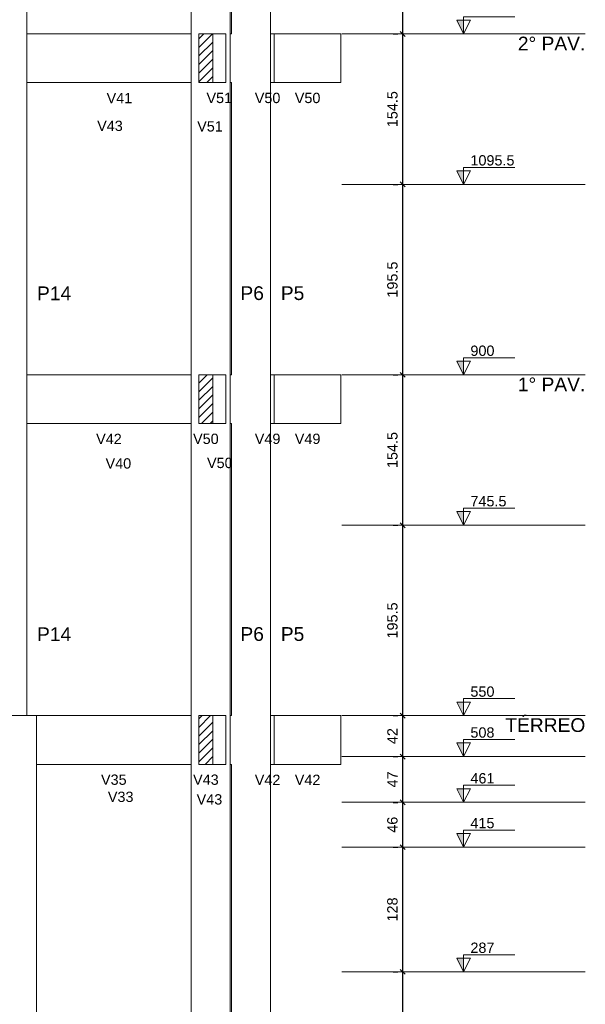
# Model space of a CAD drawing. Header units: millimetres. Extents: x 10 to 1250, y -62 to 528.
# Tile 209 of 256: x 135 to 141, y 338 to 348. Entities that reach past the tile are written whole.
import ezdxf

# ---------------------------------------------------------------- set-up
doc = ezdxf.new("R2010")
doc.units = ezdxf.units.MM
doc.header["$LTSCALE"] = 0.05
for name, color, linetype, lineweight in [('FO-Cortes', 9, 'Continuous', 5), ('FO-Cotas', 5, 'Continuous', 5), ('FO-Eixos', 5, 'Continuous', 5), ('FO-Hachuras das lajes', 1, 'Continuous', 20), ('FO-Níveis', 9, 'Continuous', 5), ('FO-Pilares pré-moldados', 3, 'Continuous', 20), ('FO-Seção das fundações', 9, 'Continuous', 5), ('FO-Títulos', 7, 'Continuous', 5)]:
    doc.layers.add(name, color=color, linetype=linetype, lineweight=lineweight)
doc.styles.add('Arial', font='arial.ttf')
doc.styles.get("Standard").update_dxf_attribs({"font": 'arial.ttf'})
doc.dimstyles.new('UM_50.000000', dxfattribs={"dimtxt": 0.18, "dimasz": 0.1, "dimexe": 0.1, "dimexo": 0.2, "dimgap": 0.1, "dimtad": 1, "dimdec": 1, "dimlfac": 50, "dimzin": 0, "dimdsep": 46, "dimtxsty": 'Standard', "dimblk": 'OBLIQUE', "dimcen": 0.09, "dimdle": 0.1, "dimadec": 1, "dimazin": 2, "dimtfac": 1, "dimtdec": 1, "dimtofl": 0, "dimtmove": 0, "dimatfit": 3, "dimldrblk": 'OBLIQUE', "dimfxl": 1, "dimtolj": 1, "dimarcsym": 1})
pattern_1 = [(45, (-127.84726, -34.92108), (-0.08838835, 0.08838835), [])]

# ---------------------------------------------------------------- blocks, each defined once
blk = doc.blocks.new('_Oblique')
at = {"color": 0, "linetype": 'ByBlock', "lineweight": -2}
blk.add_line((-0.5, -0.5), (0.5, 0.5), dxfattribs=at)
blk = doc.blocks.new('*D301')
at = {"layer": 'Defpoints', "color": 0, "transparency": 16777216}
for p in [(124.097, 48.243), (124.097, 48.243), (124.097, 42.503)]:
    blk.add_point(p, dxfattribs=at)
at = {"layer": 'FO-Hachuras das lajes', "color": 0, "linetype": 'Continuous', "lineweight": -2, "transparency": 16777216}
for p, q in [((124.097, 42.403), (124.097, 48.343)), ((123.897, 48.243), (123.997, 48.243)), ((123.897, 42.503), (123.997, 42.503))]:
    blk.add_line(p, q, dxfattribs=at)
at = {"layer": 'FO-Hachuras das lajes', "color": 0, "lineweight": -2, "transparency": 16777216, "xscale": 0.1, "yscale": 0.1, "zscale": 0.1}
for p, rotation in [((124.097, 48.243), 90), ((124.097, 42.503), 270)]:
    blk.add_blockref('_Oblique', p, dxfattribs=dict(at, rotation=rotation))
at = {"layer": 'FO-Hachuras das lajes', "transparency": 16777216, "insert": (123.885, 45.373), "char_height": 0.2118, "attachment_point": 5, "rotation": 90, "style": 'Arial'}
blk.add_mtext('\\A1;287', dxfattribs=at)
blk = doc.blocks.new('*D302')
at = {"layer": 'Defpoints', "color": 0, "transparency": 16777216}
for p in [(124.097, 50.803), (124.097, 50.803), (124.097, 48.243)]:
    blk.add_point(p, dxfattribs=at)
at = {"layer": 'FO-Hachuras das lajes', "color": 0, "linetype": 'Continuous', "lineweight": -2, "transparency": 16777216}
for p, q in [((123.897, 50.803), (123.997, 50.803)), ((124.097, 48.143), (124.097, 50.903)), ((123.897, 48.243), (123.997, 48.243))]:
    blk.add_line(p, q, dxfattribs=at)
at = {"layer": 'FO-Hachuras das lajes', "color": 0, "lineweight": -2, "transparency": 16777216, "xscale": 0.1, "yscale": 0.1, "zscale": 0.1}
for p, rotation in [((124.097, 50.803), 90), ((124.097, 48.243), 270)]:
    blk.add_blockref('_Oblique', p, dxfattribs=dict(at, rotation=rotation))
at = {"layer": 'FO-Hachuras das lajes', "transparency": 16777216, "insert": (123.885, 49.523), "char_height": 0.2118, "attachment_point": 5, "rotation": 90, "style": 'Arial'}
blk.add_mtext('\\A1;128', dxfattribs=at)
blk = doc.blocks.new('*D303')
at = {"layer": 'Defpoints', "color": 0, "transparency": 16777216}
for p in [(124.097, 51.723), (124.097, 51.723), (124.097, 50.803)]:
    blk.add_point(p, dxfattribs=at)
at = {"layer": 'FO-Hachuras das lajes', "color": 0, "linetype": 'Continuous', "lineweight": -2, "transparency": 16777216}
for p, q in [((124.097, 50.703), (124.097, 51.823)), ((123.897, 51.723), (123.997, 51.723)), ((123.897, 50.803), (123.997, 50.803))]:
    blk.add_line(p, q, dxfattribs=at)
at = {"layer": 'FO-Hachuras das lajes', "color": 0, "lineweight": -2, "transparency": 16777216, "xscale": 0.1, "yscale": 0.1, "zscale": 0.1}
for p, rotation in [((124.097, 51.723), 90), ((124.097, 50.803), 270)]:
    blk.add_blockref('_Oblique', p, dxfattribs=dict(at, rotation=rotation))
at = {"layer": 'FO-Hachuras das lajes', "transparency": 16777216, "insert": (123.885, 51.263), "char_height": 0.2118, "attachment_point": 5, "rotation": 90, "style": 'Arial'}
blk.add_mtext('\\A1;46', dxfattribs=at)
blk = doc.blocks.new('*D304')
at = {"layer": 'Defpoints', "color": 0, "transparency": 16777216}
for p in [(124.097, 52.663), (124.097, 52.663), (124.097, 51.723)]:
    blk.add_point(p, dxfattribs=at)
at = {"layer": 'FO-Hachuras das lajes', "color": 0, "linetype": 'Continuous', "lineweight": -2, "transparency": 16777216}
for p, q in [((123.897, 52.663), (123.997, 52.663)), ((124.097, 51.623), (124.097, 52.763)), ((123.897, 51.723), (123.997, 51.723))]:
    blk.add_line(p, q, dxfattribs=at)
at = {"layer": 'FO-Hachuras das lajes', "color": 0, "lineweight": -2, "transparency": 16777216, "xscale": 0.1, "yscale": 0.1, "zscale": 0.1}
for p, rotation in [((124.097, 52.663), 90), ((124.097, 51.723), 270)]:
    blk.add_blockref('_Oblique', p, dxfattribs=dict(at, rotation=rotation))
at = {"layer": 'FO-Hachuras das lajes', "transparency": 16777216, "insert": (123.885, 52.193), "char_height": 0.2118, "attachment_point": 5, "rotation": 90, "style": 'Arial'}
blk.add_mtext('\\A1;47', dxfattribs=at)
blk = doc.blocks.new('*D305')
at = {"layer": 'Defpoints', "color": 0, "transparency": 16777216}
for p in [(124.097, 53.503), (124.097, 53.503), (124.097, 52.663)]:
    blk.add_point(p, dxfattribs=at)
at = {"layer": 'FO-Hachuras das lajes', "color": 0, "linetype": 'Continuous', "lineweight": -2, "transparency": 16777216}
for p, q in [((124.097, 52.563), (124.097, 53.603)), ((123.897, 53.503), (123.997, 53.503)), ((123.897, 52.663), (123.997, 52.663))]:
    blk.add_line(p, q, dxfattribs=at)
at = {"layer": 'FO-Hachuras das lajes', "color": 0, "lineweight": -2, "transparency": 16777216, "xscale": 0.1, "yscale": 0.1, "zscale": 0.1}
for p, rotation in [((124.097, 53.503), 90), ((124.097, 52.663), 270)]:
    blk.add_blockref('_Oblique', p, dxfattribs=dict(at, rotation=rotation))
at = {"layer": 'FO-Hachuras das lajes', "transparency": 16777216, "insert": (123.885, 53.083), "char_height": 0.2118, "attachment_point": 5, "rotation": 90, "style": 'Arial'}
blk.add_mtext('\\A1;42', dxfattribs=at)
blk = doc.blocks.new('*D306')
at = {"layer": 'Defpoints', "color": 0, "transparency": 16777216}
for p in [(124.097, 57.413), (124.097, 57.413), (124.097, 53.503)]:
    blk.add_point(p, dxfattribs=at)
at = {"layer": 'FO-Hachuras das lajes', "color": 0, "linetype": 'Continuous', "lineweight": -2, "transparency": 16777216}
for p, q in [((124.097, 53.403), (124.097, 57.513)), ((123.897, 57.413), (123.997, 57.413)), ((123.897, 53.503), (123.997, 53.503))]:
    blk.add_line(p, q, dxfattribs=at)
at = {"layer": 'FO-Hachuras das lajes', "color": 0, "lineweight": -2, "transparency": 16777216, "xscale": 0.1, "yscale": 0.1, "zscale": 0.1}
for p, rotation in [((124.097, 57.413), 90), ((124.097, 53.503), 270)]:
    blk.add_blockref('_Oblique', p, dxfattribs=dict(at, rotation=rotation))
at = {"layer": 'FO-Hachuras das lajes', "transparency": 16777216, "insert": (123.885, 55.458), "char_height": 0.2118, "attachment_point": 5, "rotation": 90, "style": 'Arial'}
blk.add_mtext('\\A1;195.5', dxfattribs=at)
blk = doc.blocks.new('*D307')
at = {"layer": 'Defpoints', "color": 0, "transparency": 16777216}
for p in [(124.097, 60.503), (124.097, 60.503), (124.097, 57.413)]:
    blk.add_point(p, dxfattribs=at)
at = {"layer": 'FO-Hachuras das lajes', "color": 0, "linetype": 'Continuous', "lineweight": -2, "transparency": 16777216}
for p, q in [((123.897, 60.503), (123.997, 60.503)), ((124.097, 57.313), (124.097, 60.603)), ((123.897, 57.413), (123.997, 57.413))]:
    blk.add_line(p, q, dxfattribs=at)
at = {"layer": 'FO-Hachuras das lajes', "color": 0, "lineweight": -2, "transparency": 16777216, "xscale": 0.1, "yscale": 0.1, "zscale": 0.1}
for p, rotation in [((124.097, 60.503), 90), ((124.097, 57.413), 270)]:
    blk.add_blockref('_Oblique', p, dxfattribs=dict(at, rotation=rotation))
at = {"layer": 'FO-Hachuras das lajes', "transparency": 16777216, "insert": (123.885, 58.958), "char_height": 0.2118, "attachment_point": 5, "rotation": 90, "style": 'Arial'}
blk.add_mtext('\\A1;154.5', dxfattribs=at)
blk = doc.blocks.new('*D308')
at = {"layer": 'Defpoints', "color": 0, "transparency": 16777216}
for p in [(124.097, 64.413), (124.097, 64.413), (124.097, 60.503)]:
    blk.add_point(p, dxfattribs=at)
at = {"layer": 'FO-Hachuras das lajes', "color": 0, "linetype": 'Continuous', "lineweight": -2, "transparency": 16777216}
for p, q in [((124.097, 60.403), (124.097, 64.513)), ((123.897, 64.413), (123.997, 64.413)), ((123.897, 60.503), (123.997, 60.503))]:
    blk.add_line(p, q, dxfattribs=at)
at = {"layer": 'FO-Hachuras das lajes', "color": 0, "lineweight": -2, "transparency": 16777216, "xscale": 0.1, "yscale": 0.1, "zscale": 0.1}
for p, rotation in [((124.097, 64.413), 90), ((124.097, 60.503), 270)]:
    blk.add_blockref('_Oblique', p, dxfattribs=dict(at, rotation=rotation))
at = {"layer": 'FO-Hachuras das lajes', "transparency": 16777216, "insert": (123.885, 62.458), "char_height": 0.2118, "attachment_point": 5, "rotation": 90, "style": 'Arial'}
blk.add_mtext('\\A1;195.5', dxfattribs=at)
blk = doc.blocks.new('*D309')
at = {"layer": 'Defpoints', "color": 0, "transparency": 16777216}
for p in [(124.097, 67.503), (124.097, 67.503), (124.097, 64.413)]:
    blk.add_point(p, dxfattribs=at)
at = {"layer": 'FO-Hachuras das lajes', "color": 0, "linetype": 'Continuous', "lineweight": -2, "transparency": 16777216}
for p, q in [((124.097, 64.313), (124.097, 67.603)), ((123.897, 67.503), (123.997, 67.503)), ((123.897, 64.413), (123.997, 64.413))]:
    blk.add_line(p, q, dxfattribs=at)
at = {"layer": 'FO-Hachuras das lajes', "color": 0, "lineweight": -2, "transparency": 16777216, "xscale": 0.1, "yscale": 0.1, "zscale": 0.1}
for p, rotation in [((124.097, 67.503), 90), ((124.097, 64.413), 270)]:
    blk.add_blockref('_Oblique', p, dxfattribs=dict(at, rotation=rotation))
at = {"layer": 'FO-Hachuras das lajes', "transparency": 16777216, "insert": (123.885, 65.958), "char_height": 0.2118, "attachment_point": 5, "rotation": 90, "style": 'Arial'}
blk.add_mtext('\\A1;154.5', dxfattribs=at)
blk = doc.blocks.new('*D310')
at = {"layer": 'Defpoints', "color": 0, "transparency": 16777216}
for p in [(124.097, 74.503), (124.097, 74.503), (124.097, 67.503)]:
    blk.add_point(p, dxfattribs=at)
at = {"layer": 'FO-Hachuras das lajes', "color": 0, "linetype": 'Continuous', "lineweight": -2, "transparency": 16777216}
for p, q in [((123.897, 74.503), (123.997, 74.503)), ((124.097, 67.403), (124.097, 74.603)), ((123.897, 67.503), (123.997, 67.503))]:
    blk.add_line(p, q, dxfattribs=at)
at = {"layer": 'FO-Hachuras das lajes', "color": 0, "lineweight": -2, "transparency": 16777216, "xscale": 0.1, "yscale": 0.1, "zscale": 0.1}
for p, rotation in [((124.097, 74.503), 90), ((124.097, 67.503), 270)]:
    blk.add_blockref('_Oblique', p, dxfattribs=dict(at, rotation=rotation))
at = {"layer": 'FO-Hachuras das lajes', "transparency": 16777216, "insert": (123.885, 71.003), "char_height": 0.2118, "attachment_point": 5, "rotation": 90, "style": 'Arial'}
blk.add_mtext('\\A1;350', dxfattribs=at)
blk = doc.blocks.new('BBBBB')
at = {"layer": 'FO-Cortes', "linetype": 'Continuous'}
for points in [[(-2.5, 32.5821), (-2.5, 32.8621), (-2.64, 32.8621), (-2.5, 32.5821)], [(-2.5, 29.4921), (-2.5, 29.7721), (-2.64, 29.7721), (-2.5, 29.4921)], [(-2.5, 25.5821), (-2.5, 25.8621), (-2.64, 25.8621), (-2.5, 25.5821)], [(-2.5, 22.4921), (-2.5, 22.7721), (-2.64, 22.7721), (-2.5, 22.4921)], [(-2.5, 18.5821), (-2.5, 18.8621), (-2.64, 18.8621), (-2.5, 18.5821)], [(-2.5, 17.7421), (-2.5, 18.0221), (-2.64, 18.0221), (-2.5, 17.7421)], [(-2.5, 16.8021), (-2.5, 17.0821), (-2.64, 17.0821), (-2.5, 16.8021)], [(-2.5, 15.8821), (-2.5, 16.1621), (-2.64, 16.1621), (-2.5, 15.8821)], [(-2.5, 13.3221), (-2.5, 13.6021), (-2.64, 13.6021), (-2.5, 13.3221)]]:
    blk.add_hatch(color=256, dxfattribs=at).paths.add_polyline_path(points)
at = {"layer": 'FO-Níveis', "linetype": 'Continuous'}
h = blk.add_hatch(dxfattribs=at)
h.set_pattern_fill('ANSI31', color=256, style=0)
h.set_pattern_definition(pattern_1)
h.paths.add_polyline_path([(-7.9378, 31.5821), (-7.6518, 31.5821), (-7.6518, 32.5821), (-7.9378, 32.5821), (-7.9378, 31.5821)])
h = blk.add_hatch(dxfattribs=at)
h.set_pattern_fill('ANSI31', color=256, style=0)
h.set_pattern_definition(pattern_1)
h.paths.add_polyline_path([(-7.9378, 24.5821), (-7.6518, 24.5821), (-7.6518, 25.5821), (-7.9378, 25.5821), (-7.9378, 24.5821)])
h = blk.add_hatch(dxfattribs=at)
h.set_pattern_fill('ANSI31', color=256, style=0)
h.set_pattern_definition(pattern_1)
h.paths.add_polyline_path([(-7.9378, 17.5821), (-7.6518, 17.5821), (-7.6518, 18.5821), (-7.9378, 18.5821), (-7.9378, 17.5821)])
at = {"layer": 'FO-Cortes'}
for points in [[(-2.5, 32.5821), (-2.36, 32.8621), (-2.64, 32.8621), (-2.5, 32.5821), (-2.5, 32.9321), (-1.45, 32.9321)], [(-2.5, 29.4921), (-2.36, 29.7721), (-2.64, 29.7721), (-2.5, 29.4921), (-2.5, 29.8421), (-1.45, 29.8421)], [(-2.5, 25.5821), (-2.36, 25.8621), (-2.64, 25.8621), (-2.5, 25.5821), (-2.5, 25.9321), (-1.45, 25.9321)], [(-2.5, 22.4921), (-2.36, 22.7721), (-2.64, 22.7721), (-2.5, 22.4921), (-2.5, 22.8421), (-1.45, 22.8421)], [(-2.5, 18.5821), (-2.36, 18.8621), (-2.64, 18.8621), (-2.5, 18.5821), (-2.5, 18.9321), (-1.45, 18.9321)], [(-2.5, 17.7421), (-2.36, 18.0221), (-2.64, 18.0221), (-2.5, 17.7421), (-2.5, 18.0921), (-1.45, 18.0921)], [(-2.5, 16.8021), (-2.36, 17.0821), (-2.64, 17.0821), (-2.5, 16.8021), (-2.5, 17.1521), (-1.45, 17.1521)], [(-2.5, 15.8821), (-2.36, 16.1621), (-2.64, 16.1621), (-2.5, 15.8821), (-2.5, 16.2321), (-1.45, 16.2321)], [(-2.5, 13.3221), (-2.36, 13.6021), (-2.64, 13.6021), (-2.5, 13.3221), (-2.5, 13.6721), (-1.45, 13.6721)]]:
    blk.add_lwpolyline(points, dxfattribs=at)
at = {"layer": 'FO-Cotas'}
for p, q in [((-11.4751, 32.5821), (-11.4751, 38.5821)), ((-8.0971, 38.5821), (-8.0971, 32.5821)), ((-7.2971, 32.5821), (-7.2971, 38.5821)), ((-7.2669, 38.5821), (-7.2669, 32.5821)), ((-6.4669, 32.5821), (-6.4669, 38.5821)), ((-8.0971, 32.5821), (-11.4751, 32.5821)), ((-11.4751, 31.5821), (-11.4751, 32.5821)), ((-8.0971, 32.5821), (-8.0971, 31.5821)), ((-7.3862, 32.5821), (-7.6518, 32.5821)), ((-7.3862, 31.5821), (-7.3862, 32.5821)), ((-7.2669, 32.5821), (-7.2971, 32.5821)), ((-7.2971, 31.5821), (-7.2971, 32.5821)), ((-6.3898, 32.5821), (-6.4669, 32.5821)), ((-6.4669, 31.5821), (-6.4669, 32.5821)), ((-5.0198, 32.5821), (-6.3898, 32.5821)), ((-6.3898, 32.5821), (-6.3898, 31.5821)), ((-5.0198, 31.5821), (-5.0198, 32.5821)), ((-11.4751, 31.5821), (-8.0971, 31.5821)), ((-11.4751, 29.4921), (-11.4751, 31.5821)), ((-8.0971, 31.5821), (-8.0971, 29.4921)), ((-7.6518, 31.5821), (-7.3862, 31.5821)), ((-7.2971, 31.5821), (-7.2669, 31.5821)), ((-7.2971, 29.4921), (-7.2971, 31.5821)), ((-7.2669, 31.5821), (-7.2669, 29.4921)), ((-6.4669, 31.5821), (-6.3898, 31.5821)), ((-6.4669, 29.4921), (-6.4669, 31.5821)), ((-6.3898, 31.5821), (-5.0198, 31.5821)), ((-11.4751, 25.5821), (-11.4751, 29.4921)), ((-8.0971, 29.4921), (-8.0971, 25.5821)), ((-7.2971, 25.5821), (-7.2971, 29.4921)), ((-7.2669, 29.4921), (-7.2669, 25.5821)), ((-6.4669, 25.5821), (-6.4669, 29.4921)), ((-8.0971, 25.5821), (-11.4751, 25.5821)), ((-11.4751, 24.5821), (-11.4751, 25.5821)), ((-8.0971, 25.5821), (-8.0971, 24.5821)), ((-7.3862, 25.5821), (-7.6518, 25.5821)), ((-7.3862, 24.5821), (-7.3862, 25.5821)), ((-7.2669, 25.5821), (-7.2971, 25.5821)), ((-7.2971, 24.5821), (-7.2971, 25.5821)), ((-6.3898, 25.5821), (-6.4669, 25.5821)), ((-6.4669, 24.5821), (-6.4669, 25.5821)), ((-5.0198, 25.5821), (-6.3898, 25.5821)), ((-6.3898, 25.5821), (-6.3898, 24.5821)), ((-5.0198, 24.5821), (-5.0198, 25.5821)), ((-11.4751, 24.5821), (-8.0971, 24.5821)), ((-11.4751, 22.4921), (-11.4751, 24.5821)), ((-8.0971, 24.5821), (-8.0971, 22.4921)), ((-7.6518, 24.5821), (-7.3862, 24.5821)), ((-7.2971, 24.5821), (-7.2669, 24.5821)), ((-7.2971, 22.4921), (-7.2971, 24.5821)), ((-7.2669, 24.5821), (-7.2669, 22.4921)), ((-6.4669, 24.5821), (-6.3898, 24.5821)), ((-6.4669, 22.4921), (-6.4669, 24.5821)), ((-6.3898, 24.5821), (-5.0198, 24.5821)), ((-11.4751, 18.5821), (-11.4751, 22.4921)), ((-8.0971, 22.4921), (-8.0971, 18.5821)), ((-7.2971, 18.5821), (-7.2971, 22.4921)), ((-7.2669, 22.4921), (-7.2669, 18.5821)), ((-6.4669, 18.5821), (-6.4669, 22.4921)), ((-11.4751, 18.5821), (-11.8751, 18.5821)), ((-11.2751, 18.5821), (-11.4751, 18.5821)), ((-8.0971, 18.5821), (-11.2751, 18.5821)), ((-11.2751, 17.7421), (-11.2751, 18.5821)), ((-8.0971, 18.5821), (-8.0971, 17.7421)), ((-7.3862, 18.5821), (-7.6518, 18.5821)), ((-7.3862, 17.7421), (-7.3862, 18.5821)), ((-7.2669, 18.5821), (-7.2971, 18.5821)), ((-7.2971, 17.7421), (-7.2971, 18.5821)), ((-6.3898, 18.5821), (-6.4669, 18.5821)), ((-6.4669, 17.7421), (-6.4669, 18.5821)), ((-5.0198, 18.5821), (-6.3898, 18.5821)), ((-6.3898, 18.5821), (-6.3898, 17.5821)), ((-5.0198, 17.5821), (-5.0198, 18.5821)), ((-11.2751, 17.5821), (-11.2751, 17.7421)), ((-8.0971, 17.7421), (-8.0971, 17.5821)), ((-7.3862, 17.5821), (-7.3862, 17.7421)), ((-7.2971, 17.5821), (-7.2971, 17.7421)), ((-6.4669, 17.5821), (-6.4669, 17.7421)), ((-11.2751, 17.5821), (-8.0971, 17.5821)), ((-11.2751, 16.8021), (-11.2751, 17.5821)), ((-8.0971, 17.5821), (-8.0971, 16.8021)), ((-7.6518, 17.5821), (-7.3862, 17.5821)), ((-7.2971, 17.5821), (-7.2669, 17.5821)), ((-7.2971, 16.8021), (-7.2971, 17.5821)), ((-7.2669, 17.5821), (-7.2669, 16.8021)), ((-6.4669, 17.5821), (-6.3898, 17.5821)), ((-6.4669, 16.8021), (-6.4669, 17.5821)), ((-6.3898, 17.5821), (-5.0198, 17.5821)), ((-11.2751, 15.8821), (-11.2751, 16.8021)), ((-8.0971, 16.8021), (-8.0971, 15.8821)), ((-7.2971, 15.8821), (-7.2971, 16.8021)), ((-7.2669, 16.8021), (-7.2669, 15.8821)), ((-6.4669, 15.8821), (-6.4669, 16.8021)), ((-11.2751, 13.3221), (-11.2751, 15.8821)), ((-8.0971, 15.8821), (-8.0971, 13.3221)), ((-7.2971, 13.3221), (-7.2971, 15.8821)), ((-7.2669, 15.8821), (-7.2669, 13.3221)), ((-6.4669, 13.3221), (-6.4669, 15.8821)), ((-11.2751, 7.5821), (-11.2751, 13.3221)), ((-8.0971, 13.3221), (-8.0971, 7.5821)), ((-7.2971, 7.5821), (-7.2971, 13.3221)), ((-7.2669, 13.3221), (-7.2669, 7.5821)), ((-6.4669, 10.5821), (-6.4669, 13.3221))]:
    blk.add_line(p, q, dxfattribs=at)
at = {"layer": 'FO-Eixos', "linetype": 'Continuous'}
for p, q in [((-5, 32.5821), (0, 32.5821)), ((-5, 29.4921), (0, 29.4921)), ((-5, 25.5821), (0, 25.5821)), ((-5, 22.4921), (0, 22.4921)), ((-5, 18.5821), (0, 18.5821)), ((-5, 17.7421), (0, 17.7421)), ((-5, 16.8021), (0, 16.8021)), ((-5, 15.8821), (0, 15.8821)), ((-5, 13.3221), (0, 13.3221))]:
    blk.add_line(p, q, dxfattribs=at)
at = {"layer": 'FO-Títulos'}
for p, q in [((-7.6518, 32.5821), (-7.9378, 32.5821)), ((-7.9378, 32.5821), (-7.9378, 31.5821)), ((-7.6518, 31.5821), (-7.6518, 32.5821)), ((-7.9378, 31.5821), (-7.6518, 31.5821)), ((-7.6518, 25.5821), (-7.9378, 25.5821)), ((-7.9378, 25.5821), (-7.9378, 24.5821)), ((-7.6518, 24.5821), (-7.6518, 25.5821)), ((-7.9378, 24.5821), (-7.6518, 24.5821)), ((-7.6518, 18.5821), (-7.9378, 18.5821)), ((-7.9378, 18.5821), (-7.9378, 17.7421)), ((-7.6518, 17.7421), (-7.6518, 18.5821)), ((-7.9378, 17.7421), (-7.9378, 17.5821)), ((-7.6518, 17.5821), (-7.6518, 17.7421)), ((-7.9378, 17.5821), (-7.6518, 17.5821))]:
    blk.add_line(p, q, dxfattribs=at)
at = {"layer": 'FO-Cortes', "linetype": 'Continuous', "char_height": 0.2824, "attachment_point": 9, "line_spacing_factor": 0.798, "style": 'Arial'}
for s, insert in [('2%%d PAV.', (0, 32.2432)), ('1%%d PAV.', (0, 25.2432)), ('TÉRREO', (0, 18.2432))]:
    blk.add_mtext(s, dxfattribs=dict(at, insert=insert))
at = {"layer": 'FO-Cortes', "char_height": 0.2118, "attachment_point": 7, "line_spacing_factor": 0.798, "style": 'Arial'}
for s, insert in [('1095.5', (-2.36, 29.8771)), ('900', (-2.36, 25.9671)), ('745.5', (-2.36, 22.8771)), ('550', (-2.36, 18.9671)), ('508', (-2.36, 18.1271)), ('461', (-2.36, 17.1871)), ('415', (-2.36, 16.2671)), ('287', (-2.36, 13.7071))]:
    blk.add_mtext(s, dxfattribs=dict(at, insert=insert))
at = {"layer": 'FO-Pilares pré-moldados', "char_height": 0.2824, "attachment_point": 7, "line_spacing_factor": 0.798, "style": 'Arial'}
for s, insert in [('P14', (-11.2633, 27.1135)), ('P6', (-7.0853, 27.1135)), ('P5', (-6.2551, 27.1135)), ('P14', (-11.2633, 20.1135)), ('P6', (-7.0853, 20.1135)), ('P5', (-6.2551, 20.1135))]:
    blk.add_mtext(s, dxfattribs=dict(at, insert=insert))
at = {"layer": 'FO-Seção das fundações', "char_height": 0.2118, "attachment_point": 8, "line_spacing_factor": 0.798, "style": 'Arial'}
for s, insert in [('V41', (-9.571, 31.1585)), ('V51', (-7.519, 31.1585)), ('V50', (-6.5269, 31.1585)), ('V50', (-5.7048, 31.1585)), ('V43', (-9.7649, 30.5857)), ('V51', (-7.7099, 30.575)), ('V42', (-9.7861, 24.1585)), ('V50', (-7.7948, 24.1585)), ('V49', (-6.5269, 24.1585)), ('V49', (-5.7048, 24.1585)), ('V40', (-9.5921, 23.6526)), ('V50', (-7.5085, 23.6631)), ('V35', (-9.6861, 17.1585)), ('V43', (-7.7948, 17.1585)), ('V42', (-6.5269, 17.1585)), ('V42', (-5.7048, 17.1585)), ('V33', (-9.5449, 16.8062)), ('V43', (-7.7214, 16.754))]:
    blk.add_mtext(s, dxfattribs=dict(at, insert=insert))
at = {"layer": 'FO-Hachuras das lajes', "linetype": 'Continuous'}
for base, p1, p2, picture, middle in [((-3.75, 39.5821), (-3.75, 32.5821), (-3.75, 39.5821), '*D310', (-3.9618, 36.0821)), ((-3.75, 32.5821), (-3.75, 29.4921), (-3.75, 32.5821), '*D309', (-3.9618, 31.0371)), ((-3.75, 29.4921), (-3.75, 25.5821), (-3.75, 29.4921), '*D308', (-3.9618, 27.5371)), ((-3.75, 25.5821), (-3.75, 22.4921), (-3.75, 25.5821), '*D307', (-3.9618, 24.0371)), ((-3.75, 22.4921), (-3.75, 18.5821), (-3.75, 22.4921), '*D306', (-3.9618, 20.5371)), ((-3.75, 18.5821), (-3.75, 17.7421), (-3.75, 18.5821), '*D305', (-3.9618, 18.1621)), ((-3.75, 17.7421), (-3.75, 16.8021), (-3.75, 17.7421), '*D304', (-3.9618, 17.2721)), ((-3.75, 16.8021), (-3.75, 15.8821), (-3.75, 16.8021), '*D303', (-3.9618, 16.3421)), ((-3.75, 15.8821), (-3.75, 13.3221), (-3.75, 15.8821), '*D302', (-3.9618, 14.6021)), ((-3.75, 13.3221), (-3.75, 7.5821), (-3.75, 13.3221), '*D301', (-3.9618, 10.4521))]:
    dim = blk.add_linear_dim(base=base, p1=p1, p2=p2, angle=90, dimstyle='UM_50.000000', override={"dimtxt": 0.2118, "dimasz": 0.1, "dimexe": 0.1, "dimexo": 0.2, "dimtad": 1, "dimtih": 0, "dimtoh": 0, "dimdec": 1, "dimlfac": 50, "dimzin": 8, "dimtxsty": 'Arial', "dimblk": 'Oblique', "dimblk1": 'Oblique', "dimblk2": 'Oblique', "dimsah": 1, "dimdle": 0.1, "dimse1": 0, "dimse2": 0, "dimclrt": 256, "dimadec": 1, "dimazin": 3, "dimtmove": 2, "dimldrblk": 'Oblique'}, dxfattribs=at)
    dim.commit()
    dim.dimension.update_dxf_attribs({"geometry": picture, "text_midpoint": middle, "dimtype": 128, "text_rotation": 90, "insert": (-127.8473, -34.9211)})

msp = doc.modelspace()

# ---------------------------------------------------------------- block references
at = {"xscale": 0.5, "yscale": 0.5, "zscale": 0.5}
msp.add_blockref('BBBBB', (141.072, 331.3735), dxfattribs=at)

doc.saveas('drawing.dxf')
